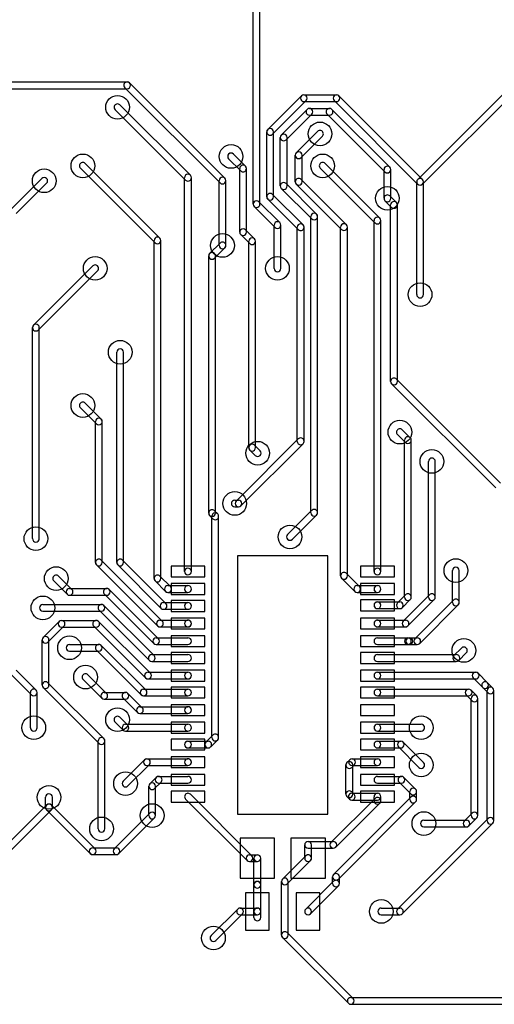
# Model space of a CAD drawing. Extents: x 67 to 209, y -168 to -95.
# Tile 11 of 14: x 167 to 185, y -168 to -131. Entities that reach past the tile are written whole.
import ezdxf

# ---------------------------------------------------------------- set-up
doc = ezdxf.new("R2010")
doc.units = 0
doc.header["$MEASUREMENT"] = 0
doc.layers.add('BLACK', color=250, linetype='CONTINUOUS')

msp = doc.modelspace()

# ---------------------------------------------------------------- linework, layer by layer
at = {"layer": 'BLACK'}
for p, q in [((175.893, -137.938), (175.893, -129.372)), ((176.147, -137.938), (176.147, -129.372)), ((182.066, -137.009), (187.393, -131.682)), ((182.246, -137.189), (187.573, -131.862)), ((159.894, -133.347), (171.16, -133.347)), ((174.83, -136.963), (171.25, -133.384)), ((159.894, -133.601), (171.16, -133.601)), ((174.65, -137.143), (171.07, -133.564)), ((177.793, -133.833), (179.018, -133.833)), ((173.534, -136.854), (170.89, -134.21)), ((177.703, -133.87), (176.438, -135.135)), ((177.883, -134.05), (176.618, -135.315)), ((177.793, -134.087), (179.018, -134.087)), ((182.064, -137.191), (178.931, -134.047)), ((182.243, -137.012), (179.11, -133.868)), ((173.354, -137.034), (170.71, -134.39)), ((177.913, -134.379), (176.947, -135.345)), ((178.093, -134.559), (177.127, -135.525)), ((178.003, -134.342), (178.759, -134.342)), ((178.003, -134.596), (178.759, -134.596)), ((180.839, -136.728), (178.669, -134.559)), ((181.019, -136.548), (178.849, -134.379)), ((176.401, -137.659), (176.401, -135.225)), ((176.655, -137.659), (176.655, -135.225)), ((177.51, -136.01), (178.31, -135.21)), ((176.91, -137.256), (176.91, -135.435)), ((177.164, -137.256), (177.164, -135.435)), ((177.69, -136.19), (178.49, -135.39)), ((175.151, -136.056), (175.602, -136.506)), ((172.39, -139.21), (169.59, -136.41)), ((174.971, -136.236), (175.422, -136.686)), ((177.473, -137.1), (177.473, -136.1)), ((177.727, -137.1), (177.727, -136.1)), ((180.646, -138.466), (178.59, -136.41)), ((172.21, -139.39), (169.41, -136.59)), ((175.385, -138.991), (175.385, -136.596)), ((175.639, -138.991), (175.639, -136.596)), ((180.466, -138.646), (178.41, -136.59)), ((180.802, -137.719), (180.802, -136.638)), ((181.056, -137.719), (181.056, -136.638)), ((167.959, -136.972), (166.821, -138.11)), ((168.139, -137.152), (167.001, -138.29)), ((173.317, -151.733), (173.317, -136.944)), ((173.571, -151.733), (173.571, -136.944)), ((174.613, -139.49), (174.613, -137.053)), ((174.867, -139.49), (174.867, -137.053)), ((177.127, -137.166), (178.272, -138.311)), ((179.21, -138.89), (177.51, -137.19)), ((179.39, -138.71), (177.69, -137.01)), ((182.029, -141.335), (182.029, -137.099)), ((182.283, -141.335), (182.283, -137.099)), ((176.947, -137.346), (178.092, -138.491)), ((176.11, -137.848), (176.894, -138.633)), ((176.438, -137.75), (177.585, -138.893)), ((176.617, -137.57), (177.764, -138.713)), ((181.088, -138.058), (180.839, -137.809)), ((181.268, -137.878), (181.019, -137.629)), ((175.93, -138.028), (176.714, -138.813)), ((181.051, -144.597), (181.051, -137.968)), ((181.305, -144.597), (181.305, -137.968)), ((178.055, -149.527), (178.055, -138.401)), ((178.309, -149.527), (178.309, -138.401)), ((180.429, -151.733), (180.429, -138.556)), ((180.683, -151.733), (180.683, -138.556)), ((175.602, -138.901), (175.942, -139.241)), ((176.677, -140.35), (176.677, -138.723)), ((176.931, -140.35), (176.931, -138.723)), ((177.547, -146.846), (177.547, -138.804)), ((177.801, -146.846), (177.801, -138.804)), ((179.173, -151.9), (179.173, -138.8)), ((179.427, -151.9), (179.427, -138.8)), ((172.173, -152), (172.173, -139.3)), ((172.427, -152), (172.427, -139.3)), ((174.258, -139.792), (174.65, -139.4)), ((175.422, -139.081), (175.762, -139.421)), ((175.725, -147.082), (175.725, -139.331)), ((175.979, -147.082), (175.979, -139.331)), ((174.438, -139.972), (174.83, -139.58)), ((174.221, -149.541), (174.221, -139.882)), ((174.475, -149.541), (174.475, -139.882)), ((167.647, -142.485), (169.871, -140.26)), ((167.827, -142.665), (170.051, -140.44)), ((167.61, -150.501), (167.61, -142.575)), ((167.864, -150.501), (167.864, -142.575)), ((170.773, -151.4), (170.773, -143.5)), ((171.027, -151.4), (171.027, -143.5)), ((185.174, -148.412), (181.268, -144.507)), ((184.994, -148.592), (181.088, -144.687)), ((170.01, -146.19), (169.41, -145.59)), ((170.19, -146.01), (169.59, -145.41)), ((169.973, -151.4), (169.973, -146.1)), ((170.227, -151.4), (170.227, -146.1)), ((181.79, -146.71), (181.49, -146.41)), ((177.584, -146.756), (175.251, -149.089)), ((181.61, -146.89), (181.31, -146.59)), ((181.573, -152.7), (181.573, -146.8)), ((181.827, -152.7), (181.827, -146.8)), ((177.764, -146.936), (175.431, -149.269)), ((175.762, -147.172), (175.971, -147.381)), ((175.942, -146.992), (176.151, -147.201)), ((182.473, -152.7), (182.473, -147.6)), ((182.727, -152.7), (182.727, -147.6)), ((175.199, -149.052), (175.341, -149.052)), ((175.199, -149.306), (175.341, -149.306)), ((174.379, -149.752), (174.258, -149.631)), ((174.342, -157.972), (174.342, -149.662)), ((174.559, -149.572), (174.438, -149.451)), ((174.596, -157.972), (174.596, -149.662)), ((178.092, -149.437), (177.183, -150.346)), ((178.272, -149.617), (177.363, -150.526)), ((178.7, -151.15), (175.3, -151.15)), ((175.3, -151.15), (175.3, -160.85)), ((178.7, -160.85), (178.7, -151.15)), ((172.299, -153.779), (170.01, -151.49)), ((172.479, -153.599), (170.19, -151.31)), ((172.438, -153.118), (170.81, -151.49)), ((172.618, -152.938), (170.99, -151.31)), ((174.079, -151.53), (172.809, -151.53)), ((172.809, -151.53), (172.809, -151.936)), ((174.079, -151.936), (174.079, -151.53)), ((181.191, -151.53), (179.921, -151.53)), ((179.921, -151.53), (179.921, -151.936)), ((181.191, -151.936), (181.191, -151.53)), ((169.09, -152.41), (168.59, -151.91)), ((172.783, -152.303), (172.39, -151.91)), ((172.809, -151.936), (174.079, -151.936)), ((173.317, -151.733), (173.317, -151.733)), ((173.571, -151.733), (173.571, -151.733)), ((179.883, -152.303), (179.39, -151.81)), ((179.921, -151.936), (181.191, -151.936)), ((180.429, -151.733), (180.429, -151.733)), ((180.683, -151.733), (180.683, -151.733)), ((183.373, -152.9), (183.373, -151.7)), ((183.627, -152.9), (183.627, -151.7)), ((168.91, -152.59), (168.41, -152.09)), ((172.603, -152.483), (172.21, -152.09)), ((172.693, -152.266), (173.444, -152.266)), ((174.079, -152.19), (172.809, -152.19)), ((172.809, -152.19), (172.809, -152.596)), ((173.444, -152.266), (173.444, -152.266)), ((173.534, -152.303), (173.534, -152.303)), ((174.079, -152.596), (174.079, -152.19)), ((179.703, -152.483), (179.21, -151.99)), ((179.793, -152.266), (180.556, -152.266)), ((181.191, -152.19), (179.921, -152.19)), ((179.921, -152.19), (179.921, -152.596)), ((180.556, -152.266), (180.556, -152.266)), ((180.646, -152.303), (180.646, -152.303)), ((181.191, -152.596), (181.191, -152.19)), ((169, -152.373), (170.4, -152.373)), ((169, -152.627), (170.4, -152.627)), ((172.159, -154.439), (170.31, -152.59)), ((172.339, -154.259), (170.49, -152.41)), ((172.693, -152.52), (173.444, -152.52)), ((172.809, -152.596), (174.079, -152.596)), ((173.354, -152.483), (173.354, -152.483)), ((173.444, -152.52), (173.444, -152.52)), ((179.793, -152.52), (180.556, -152.52)), ((179.921, -152.596), (181.191, -152.596)), ((180.466, -152.483), (180.466, -152.483)), ((180.556, -152.52), (180.556, -152.52)), ((181.307, -152.913), (181.61, -152.61)), ((181.521, -153.599), (182.51, -152.61)), ((168, -152.973), (170.2, -152.973)), ((172.174, -154.894), (170.29, -153.01)), ((172.528, -152.901), (173.444, -152.901)), ((174.079, -152.825), (172.809, -152.825)), ((172.809, -152.825), (172.809, -153.231)), ((173.444, -152.901), (173.444, -152.901)), ((173.534, -152.938), (173.534, -152.938)), ((174.079, -153.231), (174.079, -152.825)), ((181.191, -152.8), (179.921, -152.8)), ((179.921, -152.8), (179.921, -153.206)), ((180.556, -152.876), (180.556, -152.876)), ((180.556, -152.876), (181.397, -152.876)), ((180.646, -152.913), (180.646, -152.913)), ((181.191, -153.206), (181.191, -152.8)), ((181.487, -153.093), (181.79, -152.79)), ((181.701, -153.779), (182.69, -152.79)), ((181.961, -154.259), (183.41, -152.81)), ((182.141, -154.439), (183.59, -152.99)), ((168, -153.227), (170.2, -153.227)), ((171.994, -155.074), (170.11, -153.19)), ((172.528, -153.155), (173.444, -153.155)), ((172.809, -153.231), (174.079, -153.231)), ((173.354, -153.118), (173.354, -153.118)), ((173.444, -153.155), (173.444, -153.155)), ((179.921, -153.206), (181.191, -153.206)), ((180.466, -153.093), (180.466, -153.093)), ((180.556, -153.13), (180.556, -153.13)), ((180.556, -153.13), (181.397, -153.13)), ((168.61, -153.61), (168.01, -154.21)), ((168.79, -153.79), (168.19, -154.39)), ((168.7, -153.573), (170, -153.573)), ((168.7, -153.827), (170, -153.827)), ((171.854, -155.734), (169.91, -153.79)), ((172.034, -155.554), (170.09, -153.61)), ((172.389, -153.562), (173.444, -153.562)), ((172.389, -153.816), (173.444, -153.816)), ((174.079, -153.485), (172.809, -153.485)), ((172.809, -153.485), (172.809, -153.892)), ((173.354, -153.599), (173.354, -153.599)), ((173.444, -153.562), (173.444, -153.562)), ((173.444, -153.816), (173.444, -153.816)), ((173.533, -153.779), (173.534, -153.778)), ((174.079, -153.892), (174.079, -153.485)), ((181.191, -153.485), (179.921, -153.485)), ((179.921, -153.485), (179.921, -153.892)), ((180.467, -153.779), (180.466, -153.778)), ((180.556, -153.562), (180.556, -153.562)), ((180.556, -153.562), (181.611, -153.562)), ((180.556, -153.816), (180.556, -153.816)), ((180.556, -153.816), (181.611, -153.816)), ((180.646, -153.599), (180.646, -153.599)), ((181.191, -153.892), (181.191, -153.485)), ((172.809, -153.892), (174.079, -153.892)), ((174.079, -154.146), (172.809, -154.146)), ((172.809, -154.146), (172.809, -154.552)), ((174.079, -154.552), (174.079, -154.146)), ((179.921, -153.892), (181.191, -153.892)), ((181.191, -154.146), (179.921, -154.146)), ((179.921, -154.146), (179.921, -154.552)), ((181.191, -154.552), (181.191, -154.146)), ((167.973, -156), (167.973, -154.3)), ((168.227, -156), (168.227, -154.3)), ((169, -154.473), (170.1, -154.473)), ((171.869, -156.189), (170.19, -154.51)), ((172.249, -154.222), (173.444, -154.222)), ((172.249, -154.476), (173.444, -154.476)), ((172.809, -154.552), (174.079, -154.552)), ((179.921, -154.552), (181.191, -154.552)), ((180.556, -154.222), (181.7, -154.222)), ((180.556, -154.476), (181.7, -154.476)), ((181.7, -154.222), (181.751, -154.222)), ((181.7, -154.222), (181.751, -154.222)), ((181.7, -154.476), (181.751, -154.476)), ((181.7, -154.476), (181.751, -154.476)), ((181.751, -154.222), (182.051, -154.222)), ((181.751, -154.476), (182.051, -154.476)), ((169, -154.727), (170.1, -154.727)), ((171.689, -156.369), (170.01, -154.69)), ((172.084, -154.857), (173.444, -154.857)), ((174.079, -154.781), (172.809, -154.781)), ((172.809, -154.781), (172.809, -155.187)), ((174.079, -155.187), (174.079, -154.781)), ((181.191, -154.781), (179.921, -154.781)), ((179.921, -154.781), (179.921, -155.187)), ((180.556, -154.857), (183.516, -154.857)), ((181.191, -155.187), (181.191, -154.781)), ((183.71, -154.61), (183.426, -154.894)), ((183.89, -154.79), (183.606, -155.074)), ((172.084, -155.111), (173.444, -155.111)), ((172.809, -155.187), (174.079, -155.187)), ((179.921, -155.187), (181.191, -155.187)), ((180.556, -155.111), (183.516, -155.111)), ((166.821, -155.62), (167.566, -156.365)), ((167.001, -155.44), (167.746, -156.185)), ((170.39, -156.31), (169.69, -155.61)), ((171.944, -155.517), (173.444, -155.517)), ((174.079, -155.441), (172.809, -155.441)), ((172.809, -155.441), (172.809, -155.848)), ((173.444, -155.517), (173.444, -155.517)), ((173.533, -155.554), (173.534, -155.555)), ((174.079, -155.848), (174.079, -155.441)), ((181.191, -155.441), (179.921, -155.441)), ((179.921, -155.441), (179.921, -155.848)), ((180.467, -155.554), (180.466, -155.555)), ((180.556, -155.517), (180.556, -155.517)), ((180.556, -155.517), (184.244, -155.517)), ((181.191, -155.848), (181.191, -155.441)), ((184.334, -155.554), (184.69, -155.91)), ((168.19, -155.91), (170.29, -158.01)), ((170.21, -156.49), (169.51, -155.79)), ((171.944, -155.771), (173.444, -155.771)), ((172.809, -155.848), (174.079, -155.848)), ((173.354, -155.734), (173.354, -155.734)), ((173.444, -155.771), (173.444, -155.771)), ((179.921, -155.848), (181.191, -155.848)), ((180.556, -155.771), (180.556, -155.771)), ((180.556, -155.771), (184.244, -155.771)), ((180.646, -155.734), (180.646, -155.734)), ((184.154, -155.734), (184.51, -156.09)), ((184.89, -156.11), (184.69, -155.91)), ((167.529, -157.6), (167.529, -156.275)), ((167.783, -157.6), (167.783, -156.275)), ((168.01, -156.09), (170.11, -158.19)), ((170.3, -156.273), (171.1, -156.273)), ((171.73, -156.85), (171.19, -156.31)), ((171.779, -156.152), (173.444, -156.152)), ((171.779, -156.406), (173.444, -156.406)), ((174.079, -156.076), (172.809, -156.076)), ((172.809, -156.076), (172.809, -156.483)), ((173.354, -156.369), (173.354, -156.369)), ((173.444, -156.152), (173.444, -156.152)), ((173.444, -156.406), (173.444, -156.406)), ((173.533, -156.189), (173.534, -156.19)), ((174.079, -156.483), (174.079, -156.076)), ((181.191, -156.076), (179.921, -156.076)), ((179.921, -156.076), (179.921, -156.483)), ((180.467, -156.189), (180.466, -156.19)), ((180.556, -156.152), (180.556, -156.152)), ((180.556, -156.152), (183.979, -156.152)), ((180.556, -156.406), (180.556, -156.406)), ((180.556, -156.406), (183.979, -156.406)), ((180.646, -156.369), (180.646, -156.369)), ((181.191, -156.483), (181.191, -156.076)), ((183.889, -156.369), (184.11, -156.59)), ((184.069, -156.189), (184.29, -156.41)), ((184.71, -156.29), (184.51, -156.09)), ((184.673, -161.1), (184.673, -156.2)), ((184.927, -161.1), (184.927, -156.2)), ((170.3, -156.527), (171.1, -156.527)), ((171.55, -157.03), (171.01, -156.49)), ((172.809, -156.483), (174.079, -156.483)), ((174.079, -156.737), (172.809, -156.737)), ((172.809, -156.737), (172.809, -157.143)), ((174.079, -157.143), (174.079, -156.737)), ((179.921, -156.483), (181.191, -156.483)), ((181.191, -156.737), (179.921, -156.737)), ((179.921, -156.737), (179.921, -157.143)), ((181.191, -157.143), (181.191, -156.737)), ((184.073, -160.9), (184.073, -156.5)), ((184.327, -160.9), (184.327, -156.5)), ((171.64, -156.813), (173.444, -156.813)), ((171.64, -157.067), (173.444, -157.067)), ((172.809, -157.143), (174.079, -157.143)), ((173.354, -156.85), (173.354, -156.85)), ((173.444, -156.813), (173.444, -156.813)), ((173.444, -157.067), (173.444, -157.067)), ((173.534, -157.03), (173.534, -157.03)), ((179.921, -157.143), (181.191, -157.143)), ((171.01, -157.69), (170.71, -157.39)), ((171.19, -157.51), (170.89, -157.21)), ((171.1, -157.473), (173.444, -157.473)), ((174.079, -157.397), (172.809, -157.397)), ((172.809, -157.397), (172.809, -157.803)), ((173.444, -157.473), (173.444, -157.473)), ((173.534, -157.51), (173.534, -157.51)), ((174.079, -157.803), (174.079, -157.397)), ((181.191, -157.397), (179.921, -157.397)), ((179.921, -157.397), (179.921, -157.803)), ((180.466, -157.51), (180.466, -157.51)), ((180.556, -157.473), (180.556, -157.473)), ((180.556, -157.473), (182.2, -157.473)), ((181.191, -157.803), (181.191, -157.397)), ((171.1, -157.727), (173.444, -157.727)), ((172.809, -157.803), (174.079, -157.803)), ((173.354, -157.69), (173.354, -157.69)), ((173.444, -157.727), (173.444, -157.727)), ((174.116, -158.145), (174.379, -157.882)), ((179.921, -157.803), (181.191, -157.803)), ((180.556, -157.727), (180.556, -157.727)), ((180.556, -157.727), (182.2, -157.727)), ((180.646, -157.69), (180.646, -157.69)), ((170.073, -161.4), (170.073, -158.1)), ((170.327, -161.4), (170.327, -158.1)), ((174.079, -158.032), (172.809, -158.032)), ((172.809, -158.032), (172.809, -158.438)), ((173.354, -158.145), (173.354, -158.145)), ((173.444, -158.108), (173.444, -158.108)), ((173.444, -158.108), (174.206, -158.108)), ((174.079, -158.438), (174.079, -158.032)), ((174.296, -158.325), (174.559, -158.062)), ((181.191, -158.032), (179.921, -158.032)), ((179.921, -158.032), (179.921, -158.438)), ((180.466, -158.145), (180.466, -158.145)), ((180.556, -158.108), (180.556, -158.108)), ((180.556, -158.108), (181.435, -158.108)), ((181.191, -158.438), (181.191, -158.032)), ((181.525, -158.145), (182.29, -158.91)), ((172.809, -158.438), (174.079, -158.438)), ((173.444, -158.362), (173.444, -158.362)), ((173.444, -158.362), (174.206, -158.362)), ((173.534, -158.325), (173.534, -158.325)), ((179.921, -158.438), (181.191, -158.438)), ((180.556, -158.362), (180.556, -158.362)), ((180.556, -158.362), (181.435, -158.362)), ((180.646, -158.325), (180.646, -158.325)), ((181.345, -158.325), (182.11, -159.09)), ((171.814, -158.806), (171.01, -159.61)), ((171.994, -158.986), (171.19, -159.79)), ((171.904, -158.769), (173.444, -158.769)), ((174.079, -158.692), (172.809, -158.692)), ((172.809, -158.692), (172.809, -159.099)), ((173.354, -158.806), (173.354, -158.806)), ((173.444, -158.769), (173.444, -158.769)), ((173.533, -158.986), (173.534, -158.985)), ((174.079, -159.099), (174.079, -158.692)), ((179.373, -160.1), (179.373, -159)), ((179.514, -158.806), (179.41, -158.91)), ((179.694, -158.986), (179.59, -159.09)), ((179.604, -158.769), (180.556, -158.769)), ((179.627, -160.1), (179.627, -159)), ((181.191, -158.692), (179.921, -158.692)), ((179.921, -158.692), (179.921, -159.099)), ((180.429, -158.896), (180.429, -158.896)), ((180.683, -158.896), (180.683, -158.896)), ((181.191, -159.099), (181.191, -158.692)), ((171.904, -159.023), (173.444, -159.023)), ((172.809, -159.099), (174.079, -159.099)), ((174.079, -159.353), (172.809, -159.353)), ((172.809, -159.353), (172.809, -159.759)), ((173.444, -159.023), (173.444, -159.023)), ((174.079, -159.759), (174.079, -159.353)), ((179.604, -159.023), (180.556, -159.023)), ((179.921, -159.099), (181.191, -159.099)), ((181.191, -159.353), (179.921, -159.353)), ((179.921, -159.353), (179.921, -159.759)), ((181.191, -159.759), (181.191, -159.353)), ((172.01, -159.71), (172.254, -159.466)), ((172.19, -159.89), (172.434, -159.646)), ((172.344, -159.429), (173.444, -159.429)), ((172.344, -159.683), (173.444, -159.683)), ((180.556, -159.429), (181.456, -159.429)), ((180.556, -159.683), (181.456, -159.683)), ((181.366, -159.646), (181.81, -160.09)), ((181.546, -159.466), (181.99, -159.91)), ((171.973, -160.9), (171.973, -159.8)), ((172.227, -160.9), (172.227, -159.8)), ((172.809, -159.759), (174.079, -159.759)), ((174.079, -159.988), (172.809, -159.988)), ((172.809, -159.988), (172.809, -160.394)), ((175.843, -162.41), (173.534, -160.101)), ((174.079, -160.394), (174.079, -159.988)), ((179.59, -160.01), (179.681, -160.101)), ((179.591, -160.064), (180.556, -160.064)), ((179.921, -159.759), (181.191, -159.759)), ((181.191, -159.988), (179.921, -159.988)), ((179.921, -159.988), (179.921, -160.394)), ((181.191, -160.394), (181.191, -159.988)), ((181.773, -160.3), (181.773, -160)), ((182.027, -160.3), (182.027, -160)), ((168.1, -160.597), (168.1, -160.215)), ((168.354, -160.597), (168.354, -160.215)), ((172.809, -160.394), (174.079, -160.394)), ((175.663, -162.59), (173.354, -160.281)), ((178.81, -161.91), (180.466, -160.254)), ((181.81, -160.21), (178.91, -163.11)), ((178.99, -162.09), (180.646, -160.434)), ((181.99, -160.39), (179.09, -163.29)), ((179.41, -160.19), (179.501, -160.281)), ((179.591, -160.318), (180.556, -160.318)), ((179.921, -160.394), (181.191, -160.394)), ((180.429, -160.344), (180.429, -160.191)), ((180.683, -160.344), (180.683, -160.191)), ((160.908, -167.736), (168.137, -160.507)), ((161.088, -167.916), (168.317, -160.687)), ((169.777, -162.33), (168.138, -160.685)), ((169.957, -162.151), (168.318, -160.506)), ((172.01, -160.81), (170.671, -162.149)), ((175.3, -160.85), (178.7, -160.85)), ((184.11, -160.81), (183.81, -161.11)), ((172.19, -160.99), (170.851, -162.329)), ((184.71, -161.01), (181.31, -164.41)), ((184.89, -161.19), (181.49, -164.59)), ((182.3, -161.073), (183.9, -161.073)), ((184.29, -160.99), (183.99, -161.29)), ((182.3, -161.327), (183.9, -161.327)), ((175.397, -161.751), (175.397, -163.249)), ((176.698, -161.751), (175.397, -161.751)), ((176.698, -163.249), (176.698, -161.751)), ((177.302, -161.751), (177.302, -163.249)), ((178.603, -161.751), (177.302, -161.751)), ((177.952, -161.873), (178.9, -161.873)), ((178.603, -163.249), (178.603, -161.751)), ((169.868, -162.112), (170.761, -162.112)), ((177.825, -162.5), (177.825, -162)), ((177.952, -162.127), (178.9, -162.127)), ((178.079, -162.5), (178.079, -162)), ((169.868, -162.366), (170.761, -162.366)), ((175.753, -162.373), (176.048, -162.373)), ((175.753, -162.627), (176.048, -162.627)), ((175.921, -163.5), (175.921, -162.5)), ((176.048, -162.373), (176.048, -162.373)), ((176.048, -162.627), (176.048, -162.627)), ((176.175, -163.5), (176.175, -162.5)), ((176.989, -163.283), (177.862, -162.41)), ((177.169, -163.463), (178.042, -162.59)), ((177.952, -162.373), (177.953, -162.373)), ((177.952, -162.627), (177.953, -162.627)), ((175.397, -163.249), (176.698, -163.249)), ((175.958, -163.41), (175.958, -163.411)), ((176.952, -165.388), (176.952, -163.373)), ((177.206, -165.388), (177.206, -163.373)), ((177.302, -163.249), (178.603, -163.249)), ((178.91, -163.362), (177.863, -164.41)), ((178.873, -163.452), (178.873, -163.2)), ((179.127, -163.452), (179.127, -163.2)), ((175.603, -163.802), (175.603, -165.199)), ((176.492, -163.802), (175.603, -163.802)), ((175.921, -164.5), (175.921, -163.5)), ((175.921, -164.5), (175.921, -163.501)), ((176.138, -163.59), (176.137, -163.59)), ((176.175, -164.5), (176.175, -163.5)), ((176.175, -164.5), (176.175, -163.501)), ((176.492, -165.199), (176.492, -163.802)), ((177.508, -163.802), (177.508, -165.199)), ((178.397, -163.802), (177.508, -163.802)), ((179.09, -163.542), (178.042, -164.589)), ((178.397, -165.199), (178.397, -163.802)), ((175.31, -164.41), (174.31, -165.41)), ((175.4, -164.373), (176.048, -164.373)), ((175.921, -164.726), (175.921, -164.5)), ((175.921, -164.726), (175.921, -164.5)), ((176.175, -164.726), (176.175, -164.5)), ((176.175, -164.726), (176.175, -164.5)), ((177.826, -164.5), (177.826, -164.5)), ((177.863, -164.41), (177.862, -164.41)), ((178.08, -164.5), (178.08, -164.5)), ((180.7, -164.373), (181.4, -164.373)), ((175.49, -164.59), (174.49, -165.59)), ((175.4, -164.627), (176.048, -164.627)), ((178.042, -164.589), (178.042, -164.59)), ((180.7, -164.627), (181.4, -164.627)), ((175.603, -165.199), (176.492, -165.199)), ((177.508, -165.199), (178.397, -165.199)), ((179.464, -167.952), (176.989, -165.478)), ((179.644, -167.772), (177.169, -165.298)), ((179.554, -167.735), (194.387, -167.735)), ((179.554, -167.989), (194.387, -167.989))]:
    msp.add_line(p, q, dxfattribs=at)
for centre in [(170.8, -134.3), (178.4, -135.3), (175.061, -136.146), (169.5, -136.5), (178.5, -136.5), (168.049, -137.062), (180.929, -137.719), (174.74, -139.49), (169.961, -140.35), (176.804, -140.35), (182.156, -141.335), (170.9, -143.5), (169.5, -145.5), (181.4, -146.5), (176.061, -147.291), (182.6, -147.6), (175.199, -149.179), (167.737, -150.501), (177.273, -150.436), (168.5, -152), (183.5, -151.7), (168, -153.1), (169, -154.6), (183.8, -154.7), (169.6, -155.7), (167.656, -157.6), (170.8, -157.3), (182.2, -157.6), (182.2, -159), (171.1, -159.7), (168.227, -160.215), (172.1, -160.9), (182.3, -161.2), (170.2, -161.4), (180.7, -164.5), (174.4, -165.5)]:
    msp.add_circle(centre, 0.4445, dxfattribs=at)
for centre, start, end in [((171.16, -133.474), 405, 585), ((171.16, -133.474), 270, 450), ((177.793, -133.96), 90, 270), ((177.793, -133.96), -45, 135), ((179.02, -133.958), 404.9, 584.9), ((179.018, -133.96), 270, 450), ((170.8, -134.3), 405, 585), ((178.003, -134.469), 90, 270), ((178.003, -134.469), -45, 135), ((178.759, -134.469), 405, 585), ((178.759, -134.469), 270, 450), ((176.528, -135.225), 360, 540), ((176.528, -135.225), 135, 315), ((177.037, -135.435), 360, 540), ((178.4, -135.3), 315, 495), ((177.037, -135.435), 135, 315), ((175.061, -136.146), 45.1, 225.1), ((177.6, -136.1), 360, 540), ((177.6, -136.1), 135, 315), ((169.5, -136.5), 405, 585), ((178.5, -136.5), 405, 585), ((173.444, -136.944), 360, 540), ((175.512, -136.596), 360, 540), ((175.512, -136.596), 225.1, 405.1), ((180.929, -136.638), 360, 540), ((180.929, -136.638), 225, 405), ((168.049, -137.062), -45, 135), ((173.444, -136.944), 225, 405), ((174.74, -137.053), 360, 540), ((174.74, -137.053), 225, 405), ((177.037, -137.256), 45, 225), ((177.6, -137.1), 405, 585), ((177.6, -137.1), 180, 360), ((182.156, -137.099), 360, 540), ((182.156, -137.099), 135, 315), ((182.154, -137.101), 224.9, 404.9), ((176.527, -137.66), 45.1, 225.1), ((177.037, -137.256), 180, 360), ((176.02, -137.938), 45, 225), ((176.528, -137.659), 180, 360), ((180.929, -137.719), 405, 585), ((180.929, -137.719), 180, 360), ((181.178, -137.968), 360, 540), ((181.178, -137.968), 225, 405), ((176.02, -137.938), 180, 360), ((178.182, -138.401), 360, 540), ((176.804, -138.723), 360, 540), ((176.804, -138.723), 225, 405), ((178.182, -138.401), 225, 405), ((180.556, -138.556), 360, 540), ((180.556, -138.556), 225, 405), ((175.512, -138.991), 45, 225), ((175.512, -138.991), 180, 360), ((177.674, -138.804), 360, 540), ((177.675, -138.803), 225.1, 405.1), ((179.3, -138.8), 360, 540), ((179.3, -138.8), 225, 405), ((172.3, -139.3), 360, 540), ((172.3, -139.3), 225, 405), ((174.74, -139.49), 315, 495), ((175.852, -139.331), 360, 540), ((175.852, -139.331), 225, 405), ((174.348, -139.882), 360, 540), ((174.74, -139.49), 180, 360), ((174.348, -139.882), 135, 315), ((169.961, -140.35), 315, 495), ((176.804, -140.35), 180, 360), ((182.156, -141.335), 180, 360), ((167.737, -142.575), 360, 540), ((167.737, -142.575), 135, 315), ((170.9, -143.5), 360, 540), ((181.178, -144.597), 405, 585), ((181.178, -144.597), 180, 360), ((169.5, -145.5), 405, 585), ((170.1, -146.1), 360, 540), ((170.1, -146.1), 225, 405), ((181.4, -146.5), 405, 585), ((177.674, -146.846), -45, 135), ((181.7, -146.8), 360, 540), ((181.7, -146.8), 225, 405), ((175.852, -147.082), 45, 225), ((175.852, -147.082), 180, 360), ((177.674, -146.846), 180, 360), ((176.061, -147.291), 225, 405), ((182.6, -147.6), 360, 540), ((175.199, -149.179), 90, 270), ((175.341, -149.179), 135, 315), ((175.341, -149.179), 270, 450), ((174.348, -149.541), 405, 585), ((174.348, -149.541), 180, 360), ((174.469, -149.662), 360, 540), ((174.469, -149.662), 225, 405), ((178.182, -149.527), 180, 360), ((178.182, -149.527), -45, 135), ((167.737, -150.501), 180, 360), ((177.273, -150.436), 135, 315), ((170.1, -151.4), 405, 585), ((170.1, -151.4), 180, 360), ((170.9, -151.4), 405, 585), ((170.9, -151.4), 180, 360), ((173.444, -151.733), 360, 540), ((180.556, -151.733), 360, 540), ((183.5, -151.7), 360, 540), ((168.5, -152), 405, 585), ((172.3, -152), 405, 585), ((173.444, -151.733), 180, 360), ((173.444, -151.733), 180, 360), ((179.3, -151.9), 405, 585), ((179.3, -151.9), 180, 360), ((180.556, -151.733), 180, 360), ((180.556, -151.733), 180, 360), ((172.3, -152), 180, 360), ((172.693, -152.393), 90, 270), ((172.693, -152.393), 225, 405), ((173.444, -152.393), 90, 270), ((173.444, -152.393), 45, 225), ((173.444, -152.393), 225, 405), ((173.444, -152.393), 270, 450), ((173.444, -152.393), 270, 450), ((179.793, -152.393), 90, 270), ((179.793, -152.393), 225, 405), ((180.556, -152.393), 90, 270), ((180.556, -152.393), 45, 225), ((180.556, -152.393), 225, 405), ((180.556, -152.393), 270, 450), ((180.556, -152.393), 270, 450), ((169, -152.5), 90, 270), ((169, -152.5), 225, 405), ((170.4, -152.5), 405, 585), ((170.4, -152.5), 270, 450), ((181.7, -152.7), 180, 360), ((181.7, -152.7), 315, 495), ((182.6, -152.7), 180, 360), ((182.6, -152.7), 315, 495), ((168, -153.1), 90, 270), ((170.2, -153.1), 405, 585), ((170.2, -153.1), 270, 450), ((172.528, -153.028), 90, 270), ((172.528, -153.028), 225, 405), ((173.444, -153.028), 90, 270), ((173.444, -153.028), 45, 225), ((173.444, -153.028), 225, 405), ((173.444, -153.028), 270, 450), ((173.444, -153.028), 270, 450), ((180.556, -153.003), 90, 270), ((180.556, -153.003), 90, 270), ((180.556, -153.003), 405, 585), ((180.556, -153.003), 225, 405), ((180.556, -153.003), 270, 450), ((181.397, -153.003), 135, 315), ((181.397, -153.003), 270, 450), ((183.5, -152.9), 180, 360), ((183.5, -152.9), 315, 495), ((168.7, -153.7), 90, 270), ((168.7, -153.7), -45, 135), ((170, -153.7), 405, 585), ((170, -153.7), 270, 450), ((172.389, -153.689), 90, 270), ((172.389, -153.689), 225, 405), ((173.444, -153.689), 90, 270), ((173.444, -153.689), 135, 315), ((173.444, -153.689), 315, 495), ((173.444, -153.689), 270, 450), ((173.444, -153.689), 270, 450), ((180.556, -153.689), 90, 270), ((180.556, -153.689), 90, 270), ((180.556, -153.689), 405, 585), ((180.556, -153.689), 225, 405), ((180.556, -153.689), 270, 450), ((181.611, -153.689), 135, 315), ((181.611, -153.689), 270, 450), ((168.1, -154.3), 360, 540), ((168.1, -154.3), 135, 315), ((169, -154.6), 90, 270), ((170.1, -154.6), 405, 585), ((170.1, -154.6), 270, 450), ((172.249, -154.349), 90, 270), ((172.249, -154.349), 225, 405), ((173.444, -154.349), 270, 450), ((180.556, -154.349), 90, 270), ((181.7, -154.349), 90, 270), ((181.7, -154.349), 90, 270), ((181.751, -154.349), 90, 270), ((181.7, -154.349), 270, 450), ((181.751, -154.349), 270, 450), ((181.751, -154.349), 270, 450), ((182.051, -154.349), 135, 315), ((182.051, -154.349), 270, 450), ((172.084, -154.984), 90, 270), ((172.084, -154.984), 225, 405), ((173.444, -154.984), 270, 450), ((180.556, -154.984), 90, 270), ((183.516, -154.984), 135, 315), ((183.516, -154.984), 270, 450), ((183.8, -154.7), -45, 135), ((169.6, -155.7), 405, 585), ((171.944, -155.644), 90, 270), ((171.944, -155.644), 225, 405), ((173.444, -155.644), 90, 270), ((173.444, -155.644), 45, 225), ((173.444, -155.644), 225, 405), ((173.444, -155.644), 270, 450), ((173.444, -155.644), 270, 450), ((180.556, -155.644), 90, 270), ((180.556, -155.644), 90, 270), ((180.556, -155.644), 135, 315), ((180.556, -155.644), -45, 135), ((180.556, -155.644), 270, 450), ((184.244, -155.644), 45, 225), ((184.244, -155.644), 270, 450), ((168.1, -156), 45, 225), ((168.1, -156), 180, 360), ((184.6, -156), 405, 585), ((184.6, -156), 225, 405), ((167.656, -156.275), 360, 540), ((167.656, -156.275), 225, 405), ((170.3, -156.4), 90, 270), ((170.3, -156.4), 225, 405), ((171.1, -156.4), 405, 585), ((171.1, -156.4), 270, 450), ((171.779, -156.279), 90, 270), ((171.779, -156.279), 225, 405), ((173.444, -156.279), 90, 270), ((173.444, -156.279), 45, 225), ((173.444, -156.279), 225, 405), ((173.444, -156.279), 270, 450), ((173.444, -156.279), 270, 450), ((180.556, -156.279), 90, 270), ((180.556, -156.279), 90, 270), ((180.556, -156.279), 135, 315), ((180.556, -156.279), -45, 135), ((180.556, -156.279), 270, 450), ((183.979, -156.279), 45, 225), ((183.979, -156.279), 270, 450), ((184.2, -156.5), 360, 540), ((184.2, -156.5), 225, 405), ((184.8, -156.2), 360, 540), ((184.8, -156.2), 225, 405), ((171.64, -156.94), 90, 270), ((171.64, -156.94), 225, 405), ((173.444, -156.94), 90, 270), ((173.444, -156.94), 135, 315), ((173.444, -156.94), 315, 495), ((173.444, -156.94), 270, 450), ((173.444, -156.94), 270, 450), ((170.8, -157.3), 405, 585), ((171.1, -157.6), 90, 270), ((171.1, -157.6), 225, 405), ((173.444, -157.6), 90, 270), ((173.444, -157.6), 45, 225), ((173.444, -157.6), 225, 405), ((173.444, -157.6), 270, 450), ((173.444, -157.6), 270, 450), ((180.556, -157.6), 90, 270), ((180.556, -157.6), 90, 270), ((180.556, -157.6), 135, 315), ((180.556, -157.6), -45, 135), ((180.556, -157.6), 270, 450), ((182.2, -157.6), 270, 450), ((167.656, -157.6), 180, 360), ((174.469, -157.972), 315, 495), ((170.2, -158.1), 360, 540), ((170.2, -158.1), 225, 405), ((173.444, -158.235), 90, 270), ((173.444, -158.235), 90, 270), ((173.444, -158.235), 135, 315), ((173.444, -158.235), -45, 135), ((173.444, -158.235), 270, 450), ((174.206, -158.235), 135, 315), ((174.206, -158.235), 270, 450), ((174.469, -157.972), 180, 360), ((180.556, -158.235), 90, 270), ((180.556, -158.235), 90, 270), ((180.556, -158.235), 135, 315), ((180.556, -158.235), -45, 135), ((180.556, -158.235), 270, 450), ((181.435, -158.235), 45, 225), ((181.435, -158.235), 270, 450), ((171.904, -158.896), 90, 270), ((171.904, -158.896), -45, 135), ((173.444, -158.896), 90, 270), ((173.444, -158.896), 135, 315), ((173.444, -158.896), 315, 495), ((173.444, -158.896), 270, 450), ((173.444, -158.896), 270, 450), ((179.5, -159), 360, 540), ((179.5, -159), 135, 315), ((179.604, -158.896), 90, 270), ((179.604, -158.896), -45, 135), ((180.556, -158.896), 360, 540), ((180.556, -158.896), 180, 360), ((180.556, -158.896), 270, 450), ((182.2, -159), 225, 405), ((171.1, -159.7), 135, 315), ((172.1, -159.8), 360, 540), ((172.1, -159.8), 135, 315), ((172.344, -159.556), 90, 270), ((172.344, -159.556), 315, 495), ((173.444, -159.556), 270, 450), ((180.556, -159.556), 90, 270), ((181.456, -159.556), 45, 225), ((181.456, -159.556), 270, 450), ((168.227, -160.215), 360, 540), ((173.444, -160.191), 405, 585), ((179.5, -160.1), 45, 225), ((179.5, -160.1), 180, 360), ((179.591, -160.191), 90, 270), ((179.591, -160.191), 225, 405), ((180.556, -160.191), 360, 540), ((180.556, -160.191), 270, 450), ((181.9, -160), 360, 540), ((181.9, -160), 225, 405), ((168.228, -160.596), 404.9, 584.9), ((168.227, -160.597), 315, 495), ((180.556, -160.344), 180, 360), ((180.556, -160.344), 315, 495), ((181.9, -160.3), 180, 360), ((181.9, -160.3), -45, 135), ((168.227, -160.597), 180, 360), ((172.1, -160.9), -45, 135), ((184.2, -160.9), -45, 135), ((172.1, -160.9), 180, 360), ((182.3, -161.2), 90, 270), ((183.9, -161.2), 135, 315), ((183.9, -161.2), 270, 450), ((184.2, -160.9), 180, 360), ((184.8, -161.1), 180, 360), ((184.8, -161.1), -45, 135), ((170.2, -161.4), 180, 360), ((177.952, -162), 90, 270), ((177.952, -162), 360, 540), ((178.9, -162), 135, 315), ((178.9, -162), 270, 450), ((169.868, -162.239), 90, 270), ((169.867, -162.24), 224.9, 404.9), ((170.761, -162.239), 135, 315), ((170.761, -162.239), 270, 450), ((175.753, -162.5), 90, 270), ((175.753, -162.5), 225, 405), ((176.048, -162.5), 90, 270), ((176.048, -162.5), 360, 540), ((176.048, -162.5), 270, 450), ((176.048, -162.5), 270, 450), ((177.952, -162.5), 90, 270), ((177.952, -162.5), 180, 360), ((177.952, -162.5), 315, 495), ((177.953, -162.5), 270, 450), ((179, -163.2), 360, 540), ((176.048, -163.5), 360, 540), ((176.048, -163.501), 360, 540), ((176.048, -163.501), 135, 315), ((176.048, -163.5), -45, 135), ((177.079, -163.373), 360, 540), ((177.079, -163.373), 135, 315), ((179, -163.2), 135, 315), ((179, -163.452), -45, 135), ((176.048, -163.5), 180, 360), ((179, -163.452), 180, 360), ((175.4, -164.5), 90, 270), ((175.4, -164.5), -45, 135), ((176.048, -164.5), 360, 540), ((176.048, -164.5), 360, 540), ((176.048, -164.5), 180, 360), ((176.048, -164.5), 180, 360), ((176.048, -164.5), 270, 450), ((177.952, -164.5), 135, 315), ((177.953, -164.5), 360, 540), ((177.953, -164.5), 135, 315), ((177.953, -164.5), 180, 360), ((177.953, -164.5), -45, 135), ((180.7, -164.5), 90, 270), ((181.4, -164.5), 135, 315), ((181.4, -164.5), 270, 450), ((176.048, -164.726), 180, 360), ((176.048, -164.726), 180, 360), ((177.079, -165.388), 405, 585), ((174.4, -165.5), 135, 315), ((177.079, -165.388), 180, 360), ((179.554, -167.862), 90, 270), ((179.554, -167.862), 225, 405)]:
    msp.add_arc(centre, 0.127, start, end, dxfattribs=at)

doc.saveas('drawing.dxf')
